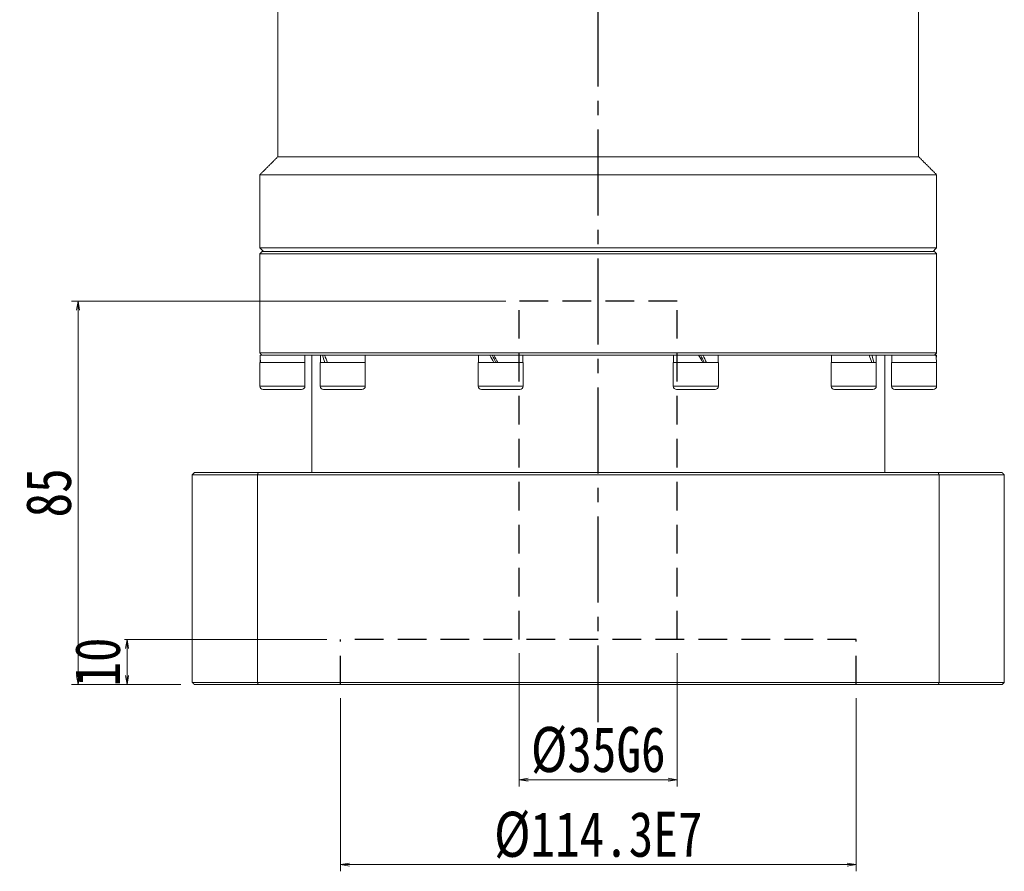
# Model space of a CAD drawing. Header units: millimetres. Extents: x -11 to 1185, y -54 to 779.
# Tile 3 of 9: x 178 to 397, y 292 to 481. Entities that reach past the tile are written whole.
import ezdxf

# ---------------------------------------------------------------- set-up
doc = ezdxf.new("R2010")
doc.units = ezdxf.units.MM
doc.linetypes.add('CENTER2', pattern=[28.575, 19.05, -3.175, 3.175, -3.175])
doc.linetypes.add('DASHED2', pattern=[9.525, 6.35, -3.175])
doc.layers.add('3中心线层', color=1, linetype='CENTER2')
doc.layers.add('4虚线层', color=6, linetype='DASHED2')
doc.layers.add('尺寸线层', color=3, linetype='Continuous', lineweight=18)
doc.styles.add('宋体', font='SimSun.ttf', dxfattribs={"width": 0.8})
doc.dimstyles.new('A水平标注$0', dxfattribs={"dimtxt": 3.5, "dimasz": 2, "dimexe": 1.5, "dimexo": 3, "dimgap": 1.1, "dimtad": 1, "dimtoh": 1, "dimdec": 4, "dimdsep": 46, "dimtxsty": '宋体', "dimblk": 'OPEN', "dimcen": 3, "dimclrd": 3, "dimclre": 3, "dimclrt": 6, "dimadec": 0, "dimazin": 0, "dimtm": 1e-09, "dimtfac": 1, "dimtdec": 4, "dimtix": 1, "dimtmove": 0, "dimatfit": 3, "dimldrblk": 'OPEN', "dimfxl": 0, "dimlwd": 13, "dimlwe": 13, "dimarcsym": 0})

# ---------------------------------------------------------------- blocks, each defined once
blk = doc.blocks.new('_Open')
at = {"color": 0, "linetype": 'ByBlock', "lineweight": -2}
for p, q in [((-1, 0.17), (0, 0)), ((-1, -0.17), (0, 0)), ((0, 0), (-1, 0))]:
    blk.add_line(p, q, dxfattribs=at)
blk = doc.blocks.new('*D39')
at = {"layer": 'Defpoints', "color": 0, "transparency": 16777216}
for p in [(249.52, 333.31), (363.82, 333.31), (363.82, 293.44)]:
    blk.add_point(p, dxfattribs=at)
at = {"layer": '尺寸线层', "color": 3, "lineweight": 13, "transparency": 16777216}
for p, q in [((249.52, 330.31), (249.52, 291.94)), ((363.82, 330.31), (363.82, 291.94)), ((251.52, 293.44), (361.82, 293.44))]:
    blk.add_line(p, q, dxfattribs=at)
at = {"layer": '尺寸线层', "color": 3, "lineweight": 13, "transparency": 16777216, "xscale": 2, "yscale": 2, "zscale": 2, "rotation": 180}
blk.add_blockref('_Open', (249.52, 293.44), dxfattribs=at)
at = {"layer": '尺寸线层', "color": 3, "lineweight": 13, "transparency": 16777216, "xscale": 2, "yscale": 2, "zscale": 2}
blk.add_blockref('_Open', (363.82, 293.44), dxfattribs=at)
at = {"layer": '尺寸线层', "color": 6, "transparency": 16777216, "insert": (306.67, 299.94), "char_height": 10, "attachment_point": 5, "style": '宋体', "bg_fill": 3, "box_fill_scale": 1.1, "bg_fill_color": 256, "bg_fill_true_color": 13158600, "bg_fill_transparency": 0}
blk.add_mtext('%%C114.3E7', dxfattribs=at)
blk = doc.blocks.new('*D40')
at = {"layer": 'Defpoints', "color": 0, "transparency": 16777216}
for p in [(289.17, 343.31), (324.17, 343.31), (324.17, 312.23)]:
    blk.add_point(p, dxfattribs=at)
at = {"layer": '尺寸线层', "color": 3, "lineweight": 13, "transparency": 16777216}
for p, q in [((289.17, 340.31), (289.17, 310.73)), ((324.17, 340.31), (324.17, 310.73)), ((291.17, 312.23), (322.17, 312.23))]:
    blk.add_line(p, q, dxfattribs=at)
at = {"layer": '尺寸线层', "color": 3, "lineweight": 13, "transparency": 16777216, "xscale": 2, "yscale": 2, "zscale": 2, "rotation": 180}
blk.add_blockref('_Open', (289.17, 312.23), dxfattribs=at)
at = {"layer": '尺寸线层', "color": 3, "lineweight": 13, "transparency": 16777216, "xscale": 2, "yscale": 2, "zscale": 2}
blk.add_blockref('_Open', (324.17, 312.23), dxfattribs=at)
at = {"layer": '尺寸线层', "color": 6, "transparency": 16777216, "insert": (306.67, 318.73), "char_height": 10, "attachment_point": 5, "style": '宋体', "bg_fill": 3, "box_fill_scale": 1.1, "bg_fill_color": 256, "bg_fill_true_color": 13158600, "bg_fill_transparency": 0}
blk.add_mtext('%%C35G6', dxfattribs=at)
blk = doc.blocks.new('*D41')
at = {"layer": 'Defpoints', "color": 0, "transparency": 16777216}
for p in [(249.52, 343.31), (202.25, 333.31), (217.17, 333.31)]:
    blk.add_point(p, dxfattribs=at)
at = {"layer": '尺寸线层', "color": 3, "lineweight": 13, "transparency": 16777216}
for p, q in [((246.52, 343.31), (200.75, 343.31)), ((202.25, 341.31), (202.25, 335.31)), ((214.17, 333.31), (200.75, 333.31))]:
    blk.add_line(p, q, dxfattribs=at)
at = {"layer": '尺寸线层', "color": 3, "lineweight": 13, "transparency": 16777216, "xscale": 2, "yscale": 2, "zscale": 2}
for p, rotation in [((202.25, 343.31), 90), ((202.25, 333.31), 270)]:
    blk.add_blockref('_Open', p, dxfattribs=dict(at, rotation=rotation))
at = {"layer": '尺寸线层', "color": 6, "transparency": 16777216, "insert": (195.75, 338.31), "char_height": 10, "attachment_point": 5, "rotation": 90, "style": '宋体', "bg_fill": 3, "box_fill_scale": 1.1, "bg_fill_color": 256, "bg_fill_true_color": 13158600, "bg_fill_transparency": 0}
blk.add_mtext('10', dxfattribs=at)
blk = doc.blocks.new('*D42')
at = {"layer": 'Defpoints', "color": 0, "transparency": 16777216}
for p in [(289.17, 418.31), (191.39, 333.31), (217.17, 333.31)]:
    blk.add_point(p, dxfattribs=at)
at = {"layer": '尺寸线层', "color": 3, "lineweight": 13, "transparency": 16777216}
for p, q in [((286.17, 418.31), (189.89, 418.31)), ((191.39, 416.31), (191.39, 335.31)), ((214.17, 333.31), (189.89, 333.31))]:
    blk.add_line(p, q, dxfattribs=at)
at = {"layer": '尺寸线层', "color": 3, "lineweight": 13, "transparency": 16777216, "xscale": 2, "yscale": 2, "zscale": 2}
for p, rotation in [((191.39, 418.31), 90), ((191.39, 333.31), 270)]:
    blk.add_blockref('_Open', p, dxfattribs=dict(at, rotation=rotation))
at = {"layer": '尺寸线层', "color": 6, "transparency": 16777216, "insert": (184.89, 375.81), "char_height": 10, "attachment_point": 5, "rotation": 90, "style": '宋体', "bg_fill": 3, "box_fill_scale": 1.1, "bg_fill_color": 256, "bg_fill_true_color": 13158600, "bg_fill_transparency": 0}
blk.add_mtext('85', dxfattribs=at)

msp = doc.modelspace()

# ---------------------------------------------------------------- linework, layer by layer
at = {"color": 7, "linetype": 'Continuous', "lineweight": 15}
for p, q in [((235.67042, 450.31325), (306.67042, 450.31325)), ((306.67042, 450.31325), (377.67043, 450.31325)), ((231.67042, 446.31325), (306.67042, 446.31325)), ((306.67042, 446.31325), (381.67043, 446.31325)), ((231.67042, 430.11326), (306.67042, 430.11326)), ((306.67042, 430.11326), (381.67043, 430.11326)), ((381.67043, 428.81326), (231.67042, 428.81326)), ((232.17042, 429.31325), (381.17043, 429.31325)), ((231.67042, 406.81324), (306.67042, 406.81324)), ((232.17042, 406.31325), (231.73042, 406.31325)), ((231.81756, 406.31325), (232.17042, 406.31325)), ((245.18695, 406.31325), (232.20009, 406.31325)), ((245.57021, 406.31325), (245.18695, 406.31325)), ((245.57021, 406.31325), (245.86032, 406.31325)), ((246.04269, 406.31325), (245.86032, 406.31325)), ((247.65837, 406.31325), (246.04269, 406.31325)), ((281.69923, 406.31325), (247.65837, 406.31325)), ((282.66107, 406.31325), (281.6584, 406.31325)), ((282.66107, 406.31325), (282.77188, 406.31325)), ((283.51269, 406.31325), (282.77188, 406.31325)), ((285.65725, 406.31325), (283.51269, 406.31325)), ((306.67042, 406.31325), (285.65725, 406.31325)), ((306.67042, 406.81324), (381.67043, 406.81324)), ((327.6836, 406.31325), (306.67042, 406.31325)), ((328.92268, 406.31325), (327.6836, 406.31325)), ((329.69219, 406.31325), (328.92268, 406.31325)), ((329.82816, 406.31325), (329.69219, 406.31325)), ((331.68244, 406.31325), (329.82816, 406.31325)), ((365.68248, 406.31325), (331.68244, 406.31325)), ((366.68469, 406.31325), (365.68248, 406.31325)), ((366.94219, 406.31325), (366.68469, 406.31325)), ((367.29816, 406.31325), (366.94219, 406.31325)), ((368.1539, 406.31325), (367.29816, 406.31325)), ((381.14076, 406.31325), (368.1539, 406.31325)), ((381.52328, 406.31325), (381.17043, 406.31325)), ((381.61043, 406.31325), (381.17043, 406.31325)), ((231.67042, 404.71325), (241.67043, 404.71325)), ((245.03924, 404.71325), (255.03923, 404.71325)), ((280.03923, 404.71325), (290.03923, 404.71325)), ((323.30161, 404.71325), (323.54633, 404.71325)), ((323.54633, 404.71325), (333.30161, 404.71325)), ((358.30161, 404.71325), (360.36269, 404.71325)), ((360.36269, 404.71325), (368.30161, 404.71325)), ((371.67042, 404.71325), (376.67042, 404.71325)), ((376.67042, 404.71325), (381.67043, 404.71325)), ((231.67042, 399.46324), (241.67043, 399.46324)), ((245.03924, 399.46324), (255.03923, 399.46324)), ((280.03923, 399.46324), (290.03923, 399.46324)), ((323.30161, 399.46324), (323.54633, 399.46324)), ((323.54633, 399.46324), (333.30161, 399.46324)), ((358.30161, 399.46324), (360.36269, 399.46324)), ((360.36269, 399.46324), (368.30161, 399.46324)), ((371.67042, 399.46324), (376.67042, 399.46324)), ((376.67042, 399.46324), (381.67043, 399.46324)), ((240.92042, 398.71324), (232.42043, 398.71324)), ((254.28923, 398.71324), (245.78923, 398.71324)), ((289.28923, 398.71324), (280.78923, 398.71324)), ((324.25962, 398.71324), (324.05161, 398.71324)), ((332.55161, 398.71324), (324.25962, 398.71324)), ((360.80353, 398.71324), (359.05161, 398.71324)), ((367.55161, 398.71324), (360.80353, 398.71324)), ((376.67042, 398.71324), (372.42043, 398.71324)), ((380.92042, 398.71324), (376.67042, 398.71324)), ((231.1307, 379.81326), (216.67042, 379.81326)), ((216.67042, 379.81326), (216.67042, 333.81326)), ((217.17042, 380.31325), (231.31294, 380.31325)), ((382.21015, 379.81326), (231.1307, 379.81326)), ((231.1307, 333.81326), (231.1307, 379.81326)), ((231.31294, 380.31325), (382.02791, 380.31325)), ((382.02791, 380.31325), (396.17043, 380.31325)), ((396.67043, 379.81326), (382.21015, 379.81326)), ((382.21015, 379.81326), (382.21015, 333.81326)), ((396.67043, 333.81326), (396.67043, 379.81326)), ((216.67042, 333.81326), (231.1307, 333.81326)), ((231.31294, 333.31326), (217.17042, 333.31326)), ((231.1307, 333.81326), (382.21015, 333.81326)), ((382.02791, 333.31326), (231.31294, 333.31326)), ((396.17043, 333.31326), (382.02791, 333.31326)), ((382.21015, 333.81326), (396.67043, 333.81326))]:
    msp.add_line(p, q, dxfattribs=at)
for centre, start, end in [((232.42042, 399.46325), 180, 270), ((240.92042, 399.46325), 270, 0), ((245.78923, 399.46325), 180, 270), ((254.28923, 399.46325), 270, 0), ((280.78923, 399.46325), 180, 270), ((289.28923, 399.46325), 270, 0), ((324.05161, 399.46325), 180, 270), ((332.55161, 399.46325), 270, 0), ((359.05161, 399.46325), 180, 270), ((367.55161, 399.46325), 270, 0), ((372.42042, 399.46325), 180, 270), ((380.92042, 399.46325), 270, 0)]:
    msp.add_arc(centre, 0.75, start, end, dxfattribs=at)
at = {"color": 7, "linetype": 'Continuous', "lineweight": 15, "extrusion": (0, 0, -1)}
for centre, major_axis, ratio, start_param, end_param in [((236.67042, 406.31325), (0, -8.55633), 0.577350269, 1.382692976, 1.570796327), ((250.03923, 404.71325), (3.53747, -8.43319), 0.408881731, 1.740657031, 1.928760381), ((250.03923, 406.31325), (3.53747, -8.43319), 0.408881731, 1.55255368, 1.740657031), ((285.03923, 404.71325), (4.80121, -8.53127), 0.13629391, 1.647349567, 1.835452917), ((285.03923, 404.71325), (3.24616, -5.76811), 0.13629391, 1.647349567, 1.927577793), ((285.03923, 406.31325), (4.80121, -8.53127), 0.13629391, 1.459246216, 1.647349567), ((328.30161, 404.71325), (4.80121, -8.53127), 0.13629391, 4.60083887, 4.78894222), ((328.30161, 406.31325), (3.24616, -5.76811), 0.13629391, 4.78894222, 5.069170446), ((328.30161, 406.31325), (4.80121, -8.53127), 0.13629391, 4.78894222, 4.977045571), ((363.30161, 404.71325), (3.53747, -8.43319), 0.408881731, 4.694146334, 4.882249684), ((363.30161, 406.31325), (3.53747, -8.43319), 0.408881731, 4.882249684, 5.070353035), ((376.67042, 404.71325), (0, -8.55633), 0.577350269, 4.52428563, 4.71238898), ((376.67042, 406.31325), (0, -8.55633), 0.577350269, 4.71238898, 4.806023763), ((236.67042, 404.71325), (0, -8.55633), 0.577350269, 1.570796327, 1.66443111)]:
    msp.add_ellipse(centre, major_axis=major_axis, ratio=ratio, start_param=start_param, end_param=end_param, dxfattribs=at)
at = {"color": 7, "linetype": 'Continuous', "lineweight": 15}
for points in [[(235.67042, 491.81326), (235.67042, 450.31325)], [(377.67043, 450.31325), (377.67043, 491.81326)], [(235.67042, 450.31325), (231.67042, 446.31325)], [(381.67043, 446.31325), (377.67043, 450.31325)], [(231.67042, 446.31325), (231.67042, 430.11326)], [(381.67043, 430.11326), (381.67043, 446.31325)], [(231.67042, 430.11326), (232.47043, 429.31325)], [(380.87042, 429.31325), (381.67043, 430.11326)], [(232.17042, 429.31325), (231.67042, 428.81326)], [(231.67042, 428.81326), (231.67042, 406.81324)], [(381.67043, 428.81326), (381.17043, 429.31325)], [(381.67043, 406.81324), (381.67043, 428.81326)], [(231.67042, 406.81324), (232.17042, 406.31325)], [(241.61043, 404.71325), (241.61043, 406.31325)], [(243.17042, 406.31325), (243.17042, 380.31325)], [(245.09924, 406.31325), (245.09924, 404.71325)], [(254.97923, 404.71325), (254.97923, 406.31325)], [(280.09923, 406.31325), (280.09923, 404.71325)], [(289.97923, 404.71325), (289.97923, 406.31325)], [(323.36161, 406.31325), (323.36161, 404.71325)], [(333.24161, 404.71325), (333.24161, 406.31325)], [(358.36161, 406.31325), (358.36161, 404.71325)], [(368.24161, 404.71325), (368.24161, 406.31325)], [(370.17043, 380.31325), (370.17043, 406.31325)], [(371.73042, 406.31325), (371.73042, 404.71325)], [(381.17043, 406.31325), (381.67043, 406.81324)], [(231.67042, 404.71325), (231.67042, 399.46324)], [(241.67043, 399.46324), (241.67043, 404.71325)], [(245.03924, 404.71325), (245.03924, 399.46324)], [(255.03923, 399.46324), (255.03923, 404.71325)], [(280.03923, 404.71325), (280.03923, 399.46324)], [(290.03923, 399.46324), (290.03923, 404.71325)], [(323.30161, 404.71325), (323.30161, 399.46324)], [(333.30161, 399.46324), (333.30161, 404.71325)], [(358.30161, 404.71325), (358.30161, 399.46324)], [(368.30161, 399.46324), (368.30161, 404.71325)], [(371.67042, 404.71325), (371.67042, 399.46324)], [(381.67043, 399.46324), (381.67043, 404.71325)], [(216.67042, 379.81326), (217.17042, 380.31325)], [(231.31294, 380.31325), (231.1307, 379.81326)], [(382.02791, 380.31325), (382.21015, 379.81326)], [(396.17043, 380.31325), (396.67043, 379.81326)], [(216.67042, 333.81326), (217.17042, 333.31326)], [(231.31294, 333.31326), (231.1307, 333.81326)], [(382.02791, 333.31326), (382.21015, 333.81326)], [(396.17043, 333.31326), (396.67043, 333.81326)]]:
    msp.add_open_spline(points, degree=1, dxfattribs=at)
at = {"layer": '3中心线层'}
msp.add_line((306.67042, 322.96763), (306.67042, 503.31326), dxfattribs=at)
at = {"layer": '4虚线层'}
for p, q in [((324.17042, 418.31326), (289.17042, 418.31326)), ((289.17042, 343.31326), (289.17042, 418.31326)), ((324.17042, 343.31326), (324.17042, 418.31326)), ((363.82042, 343.31326), (249.52042, 343.31326)), ((249.52042, 333.31326), (249.52042, 343.31326)), ((363.82042, 333.31326), (363.82042, 343.31326))]:
    msp.add_line(p, q, dxfattribs=at)

# ---------------------------------------------------------------- next in the draw order: dimensions: what is measured, and where the dimension line sits
at = {"layer": '尺寸线层'}
dim = msp.add_linear_dim(base=(363.82042, 293.44369), p1=(249.52042, 333.31326), p2=(363.82042, 333.31326), text='%%C<>E7', dimstyle='A水平标注$0', override={"dimtxt": 10, "dimgap": 1.5, "dimblk": 'Open', "dimtfill": 1, "dimtfillclr": 256}, dxfattribs=at)
dim.commit()
dim.dimension.update_dxf_attribs({"geometry": '*D39', "text_midpoint": (306.67042, 299.94369)})

# ---------------------------------------------------------------- next in the draw order: dimensions: what is measured, and where the dimension line sits
dim = msp.add_linear_dim(base=(202.24987, 333.31326), p1=(249.52042, 343.31326), p2=(217.17042, 333.31326), angle=90, dimstyle='A水平标注$0', override={"dimtxt": 10, "dimgap": 1.5, "dimblk": 'Open', "dimtfill": 1, "dimtfillclr": 256}, dxfattribs=at)
dim.commit()
dim.dimension.update_dxf_attribs({"geometry": '*D41', "text_midpoint": (202.24987, 338.31326), "dimtype": 160})
dim = msp.add_linear_dim(base=(324.17042, 312.22955), p1=(289.17042, 343.31326), p2=(324.17042, 343.31326), text='%%C<>G6', dimstyle='A水平标注$0', override={"dimtxt": 10, "dimgap": 1.5, "dimblk": 'Open', "dimtfill": 1, "dimtfillclr": 256}, dxfattribs=at)
dim.commit()
dim.dimension.update_dxf_attribs({"geometry": '*D40', "text_midpoint": (306.67042, 318.72955)})

# ---------------------------------------------------------------- next in the draw order: dimensions: what is measured, and where the dimension line sits
dim = msp.add_linear_dim(base=(191.38959, 333.31326), p1=(289.17042, 418.31326), p2=(217.17042, 333.31326), angle=90, dimstyle='A水平标注$0', override={"dimtxt": 10, "dimgap": 1.5, "dimblk": 'Open', "dimtfill": 1, "dimtfillclr": 256}, dxfattribs=at)
dim.commit()
dim.dimension.update_dxf_attribs({"geometry": '*D42', "text_midpoint": (184.88959, 375.81326)})

doc.saveas('drawing.dxf')
